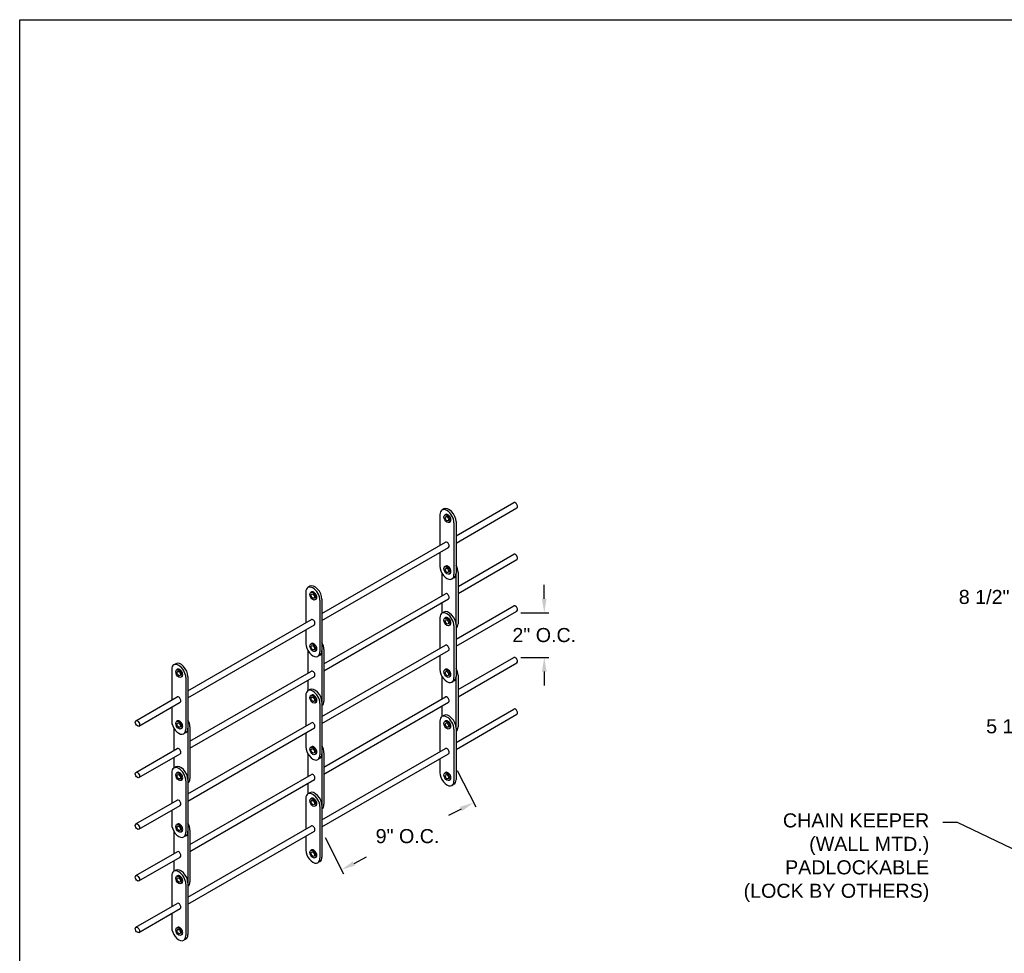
# Model space of a CAD drawing. Header units: inches. Extents: x 169.6 to 213.8, y 195 to 266.5.
# Tile 14 of 61: x 169.6 to 176.2, y 221.3 to 227.5. Entities that reach past the tile are written whole.
import ezdxf
from ezdxf import colors
from ezdxf.entities.mleader import LeaderData, LeaderLine
from ezdxf.math import Vec2, Vec3

# ---------------------------------------------------------------- set-up
doc = ezdxf.new("R2010")
doc.units = ezdxf.units.IN
doc.header["$LTSCALE"] = 0.25
doc.header["$MEASUREMENT"] = 0
doc.layers.add('ANNOTATIONS', color=1, linetype='Continuous')
doc.layers.add('DETAILS', color=4, linetype='Continuous')
doc.styles.add('ARIAL', font='arial.ttf', dxfattribs={"height": 0.09375})
doc.dimstyles.new('STANDARD$0', dxfattribs={"dimtxt": 0.09375, "dimasz": 0.09375, "dimexe": 0.03125, "dimexo": 0.046875, "dimgap": 0.09, "dimtad": 0, "dimtih": 1, "dimtoh": 1, "dimdec": 4, "dimzin": 0, "dimdsep": 46, "dimtxsty": 'ARIAL', "dimcen": 0.09, "dimadec": 0, "dimazin": 0, "dimtfac": 1, "dimtdec": 4, "dimtofl": 0, "dimtmove": 0, "dimatfit": 1, "dimfxl": 1, "dimtolj": 1, "dimtzin": 0, "dimarcsym": 0})

# ---------------------------------------------------------------- blocks, each defined once
blk = doc.blocks.new('*D28')
at = {"layer": 'ANNOTATIONS', "color": 0, "lineweight": -2, "transparency": 16777216}
for p, q in [((176.4853, 223.975), (176.4853, 223.5936)), ((176.3916, 223.6249), (176.2978, 223.6249)), ((177.0404, 223.5236), (177.0404, 223.6561)), ((177.1342, 223.6249), (177.2279, 223.6249))]:
    blk.add_line(p, q, dxfattribs=at)
at = {"layer": 'ANNOTATIONS', "color": 0, "transparency": 16777216}
for points in [[(176.3916, 223.6405), (176.3916, 223.6092), (176.4853, 223.6249)], [(177.1342, 223.6405), (177.1342, 223.6092), (177.0404, 223.6249)]]:
    blk.add_solid(points, dxfattribs=at)
at = {"layer": 'defpoints', "color": 0, "transparency": 16777216}
for p in [(176.4853, 224.0219), (176.4853, 223.6249), (177.0404, 223.4767)]:
    blk.add_point(p, dxfattribs=at)
at = {"layer": 'ANNOTATIONS', "color": 0, "transparency": 16777216, "insert": (176.0447, 223.6249), "char_height": 0.09375, "attachment_point": 5, "style": 'ARIAL'}
blk.add_mtext('\\A1;8 1/2"', dxfattribs=at)
blk = doc.blocks.new('*D33')
at = {"layer": 'ANNOTATIONS', "color": 0, "lineweight": -2, "transparency": 16777216}
for p, q in [((176.6677, 224.3257), (176.6677, 222.7321)), ((177.0404, 223.3299), (177.0404, 222.7321)), ((176.574, 222.7634), (176.4802, 222.7634)), ((177.1342, 222.7634), (177.2279, 222.7634))]:
    blk.add_line(p, q, dxfattribs=at)
at = {"layer": 'ANNOTATIONS', "color": 0, "transparency": 16777216}
for points in [[(176.574, 222.779), (176.574, 222.7477), (176.6677, 222.7634)], [(177.1342, 222.779), (177.1342, 222.7477), (177.0404, 222.7634)]]:
    blk.add_solid(points, dxfattribs=at)
at = {"layer": 'defpoints', "color": 0, "transparency": 16777216}
for p in [(176.6677, 224.3726), (177.0404, 223.3767), (176.6677, 222.7634)]:
    blk.add_point(p, dxfattribs=at)
at = {"layer": 'ANNOTATIONS', "color": 0, "transparency": 16777216, "insert": (176.2271, 222.7634), "char_height": 0.09375, "attachment_point": 5, "style": 'ARIAL'}
blk.add_mtext('\\A1;5 1/2"', dxfattribs=at)
blk = doc.blocks.new('*D76')
at = {"layer": 'ANNOTATIONS', "color": 0, "lineweight": -2, "transparency": 16777216}
for p, q in [((172.5343, 222.47), (172.6575, 222.2275)), ((172.5598, 222.2129), (172.4761, 222.1703)), ((171.6547, 222.0229), (171.7779, 221.7804)), ((171.8473, 221.8507), (171.9311, 221.8933))]:
    blk.add_line(p, q, dxfattribs=at)
at = {"layer": 'ANNOTATIONS', "color": 0, "transparency": 16777216}
for points in [[(172.5527, 222.2268), (172.5669, 222.1989), (172.6434, 222.2554)], [(171.8403, 221.8647), (171.8544, 221.8368), (171.7638, 221.8083)]]:
    blk.add_solid(points, dxfattribs=at)
at = {"layer": 'defpoints', "color": 0, "transparency": 16777216}
for p in [(172.513, 222.5118), (172.6434, 222.2554), (171.6334, 222.0647)]:
    blk.add_point(p, dxfattribs=at)
at = {"layer": 'ANNOTATIONS', "color": 0, "transparency": 16777216, "insert": (172.2036, 222.0318), "char_height": 0.09375, "attachment_point": 5, "style": 'ARIAL'}
blk.add_mtext('\\A1;9" O.C.', dxfattribs=at)
blk = doc.blocks.new('*D77')
at = {"layer": 'ANNOTATIONS', "color": 0, "lineweight": -2, "transparency": 16777216}
for p, q in [((173.1145, 223.6135), (173.1145, 223.7072)), ((172.9582, 223.5197), (173.1457, 223.5197)), ((172.9582, 223.2225), (173.1457, 223.2225)), ((173.1145, 223.1287), (173.1145, 223.035))]:
    blk.add_line(p, q, dxfattribs=at)
at = {"layer": 'ANNOTATIONS', "color": 0, "transparency": 16777216}
for points in [[(173.0989, 223.6135), (173.1301, 223.6135), (173.1145, 223.5197)], [(173.0989, 223.1287), (173.1301, 223.1287), (173.1145, 223.2225)]]:
    blk.add_solid(points, dxfattribs=at)
at = {"layer": 'defpoints', "color": 0, "transparency": 16777216}
for p in [(172.9113, 223.5197), (173.1145, 223.5197), (172.9113, 223.2225)]:
    blk.add_point(p, dxfattribs=at)
at = {"layer": 'ANNOTATIONS', "color": 0, "transparency": 16777216, "insert": (173.1145, 223.3711), "char_height": 0.09375, "attachment_point": 5, "style": 'ARIAL'}
blk.add_mtext('\\A1;2" O.C.', dxfattribs=at)

msp = doc.modelspace()

# ---------------------------------------------------------------- linework, layer by layer
at = {"layer": 'defpoints'}
msp.add_lwpolyline([(189.08986, 214.73552), (169.61998, 214.73552), (169.61998, 227.47063), (189.08986, 227.47063)], close=True, dxfattribs=at)
at = {"layer": 'DETAILS'}
for p, q in [((172.44629, 224.21186), (172.43281, 224.20408)), ((172.52652, 224.03156), (172.91134, 224.25374)), ((172.52652, 223.98475), (172.93162, 224.21863)), ((172.41904, 224.17366), (172.41904, 223.96951)), ((172.45815, 224.17478), (172.45183, 224.17113)), ((172.48657, 224.12557), (172.48025, 224.12192)), ((172.52652, 224.12717), (172.52652, 223.78342)), ((172.51304, 224.11939), (172.51304, 223.77564)), ((171.63343, 223.51594), (172.4559, 223.99079)), ((171.63343, 223.46912), (172.47618, 223.95568)), ((172.41904, 223.9227), (172.41904, 223.82991)), ((172.53994, 223.69556), (172.91134, 223.90999)), ((172.53994, 223.64875), (172.93162, 223.87488)), ((172.45815, 223.83103), (172.45183, 223.82738)), ((172.43252, 223.78408), (172.43252, 223.63354)), ((172.48657, 223.78182), (172.48025, 223.77817)), ((172.51275, 223.75299), (172.49927, 223.74521)), ((172.52646, 223.7809), (172.52646, 223.44255)), ((172.53994, 223.79117), (172.53994, 223.44742)), ((171.5532, 223.69624), (171.53972, 223.68846)), ((171.52595, 223.65803), (171.52595, 223.45389)), ((171.56507, 223.65915), (171.55875, 223.6555)), ((171.59348, 223.60994), (171.58716, 223.60629)), ((171.61995, 223.60376), (171.61995, 223.26001)), ((171.63343, 223.61155), (171.63343, 223.2678)), ((171.64686, 223.17994), (172.4559, 223.64704)), ((171.64686, 223.13312), (172.47618, 223.61193)), ((172.43252, 223.58673), (172.43252, 223.51671)), ((172.52652, 223.34436), (172.91134, 223.56654)), ((170.74034, 223.00031), (171.56282, 223.47517)), ((172.41904, 223.48646), (172.41904, 223.28231)), ((172.44629, 223.52466), (172.43281, 223.51688)), ((172.45815, 223.48758), (172.45183, 223.48393)), ((172.52652, 223.29755), (172.93162, 223.53143)), ((170.74034, 222.9535), (171.58309, 223.44006)), ((171.52595, 223.40707), (171.52595, 223.31428)), ((172.48657, 223.43837), (172.48025, 223.43472)), ((172.51304, 223.43219), (172.51304, 223.08844)), ((172.52652, 223.43997), (172.52652, 223.09622)), ((171.56507, 223.3154), (171.55875, 223.31175)), ((171.63343, 222.82874), (172.4559, 223.30359)), ((171.64686, 223.27555), (171.64686, 222.9318)), ((171.53943, 223.26846), (171.53943, 223.11792)), ((171.59348, 223.26619), (171.58716, 223.26254)), ((171.61966, 223.23737), (171.60618, 223.22959)), ((171.63338, 223.26527), (171.63338, 222.92693)), ((171.63343, 222.78192), (172.47618, 223.26848)), ((172.41904, 223.2355), (172.41904, 223.14271)), ((172.53994, 223.00806), (172.91134, 223.22249)), ((170.63287, 223.14241), (170.63287, 222.93826)), ((170.66011, 223.18061), (170.64663, 223.17283)), ((170.67198, 223.14353), (170.66566, 223.13988)), ((172.45815, 223.14383), (172.45183, 223.14018)), ((172.53994, 222.96125), (172.93162, 223.18738)), ((170.70039, 223.09432), (170.69407, 223.09067)), ((170.72686, 223.08814), (170.72686, 222.74439)), ((170.74034, 223.09592), (170.74034, 222.75217)), ((170.75377, 222.66431), (171.56282, 223.13142)), ((170.75377, 222.6175), (171.58309, 223.09631)), ((172.43252, 223.09658), (172.43252, 222.94604)), ((172.48657, 223.09462), (172.48025, 223.09097)), ((172.52646, 223.0934), (172.52646, 222.75505)), ((172.53994, 223.10367), (172.53994, 222.75992)), ((171.53943, 223.0711), (171.53943, 223.00109)), ((171.5532, 223.00904), (171.53972, 223.00126)), ((172.51275, 223.06579), (172.49927, 223.05801)), ((170.39446, 222.80062), (170.66973, 222.95954)), ((171.52595, 222.97083), (171.52595, 222.76669)), ((171.56507, 222.97195), (171.55875, 222.9683)), ((171.64686, 222.49244), (172.4559, 222.95954)), ((170.41473, 222.7655), (170.69, 222.92443)), ((170.63287, 222.89145), (170.63287, 222.79866)), ((171.59348, 222.92274), (171.58716, 222.91909)), ((171.61995, 222.91656), (171.61995, 222.57281)), ((171.63343, 222.92435), (171.63343, 222.5806)), ((171.64686, 222.44562), (172.47618, 222.92443)), ((172.43252, 222.89923), (172.43252, 222.82921)), ((172.52652, 222.65656), (172.91134, 222.87874)), ((172.44629, 222.83686), (172.43281, 222.82908)), ((172.52652, 222.60975), (172.93162, 222.84363)), ((170.64634, 222.75283), (170.64634, 222.60229)), ((170.67198, 222.79978), (170.66566, 222.79613)), ((170.70039, 222.75057), (170.69407, 222.74692)), ((170.74029, 222.74965), (170.74029, 222.4113)), ((170.74034, 222.31311), (171.56282, 222.78797)), ((170.74034, 222.2663), (171.58309, 222.75286)), ((170.75377, 222.75992), (170.75377, 222.41617)), ((172.41904, 222.79866), (172.41904, 222.59451)), ((172.45815, 222.79978), (172.45183, 222.79613)), ((172.48657, 222.75057), (172.48025, 222.74692)), ((172.52652, 222.75217), (172.52652, 222.40842)), ((170.72657, 222.72174), (170.71309, 222.71396)), ((171.52595, 222.71987), (171.52595, 222.62708)), ((172.51304, 222.74439), (172.51304, 222.40064)), ((170.39446, 222.45687), (170.66973, 222.61579)), ((171.56507, 222.6282), (171.55875, 222.62455)), ((171.63343, 222.14094), (172.4559, 222.61579)), ((170.41473, 222.42175), (170.69, 222.58068)), ((170.64634, 222.55548), (170.64634, 222.48546)), ((171.53943, 222.58096), (171.53943, 222.43042)), ((171.59348, 222.57899), (171.58716, 222.57534)), ((171.61966, 222.55017), (171.60618, 222.54239)), ((171.63338, 222.57777), (171.63338, 222.23943)), ((171.63343, 222.09412), (172.47618, 222.58068)), ((171.64686, 222.58805), (171.64686, 222.2443)), ((170.66011, 222.49341), (170.64663, 222.48563)), ((172.41904, 222.5477), (172.41904, 222.45491)), ((170.63287, 222.45521), (170.63287, 222.25106)), ((170.67198, 222.45633), (170.66566, 222.45268)), ((170.75377, 221.97681), (171.56282, 222.44392)), ((172.45815, 222.45603), (172.45183, 222.45238)), ((170.70039, 222.40712), (170.69407, 222.40347)), ((170.72686, 222.40094), (170.72686, 222.05719)), ((170.74034, 222.40872), (170.74034, 222.06497)), ((170.75377, 221.93), (171.58309, 222.40881)), ((171.53943, 222.3836), (171.53943, 222.31359)), ((172.48657, 222.40682), (172.48025, 222.40317)), ((172.51275, 222.37799), (172.49927, 222.37021)), ((171.5532, 222.32124), (171.53972, 222.31346)), ((170.39446, 222.11342), (170.66973, 222.27234)), ((170.41473, 222.0783), (170.69, 222.23723)), ((171.52595, 222.28303), (171.52595, 222.07889)), ((171.56507, 222.28415), (171.55875, 222.2805)), ((171.59348, 222.23494), (171.58716, 222.23129)), ((171.61995, 222.22876), (171.61995, 221.88501)), ((171.63343, 222.23655), (171.63343, 221.8928)), ((170.63287, 222.20425), (170.63287, 222.11146)), ((170.67198, 222.11258), (170.66566, 222.10893)), ((170.74034, 221.62531), (171.56282, 222.10017)), ((170.64634, 222.06533), (170.64634, 221.91479)), ((170.70039, 222.06337), (170.69407, 222.05972)), ((170.72657, 222.03454), (170.71309, 222.02676)), ((170.74029, 222.06215), (170.74029, 221.7238)), ((170.74034, 221.5785), (171.58309, 222.06506)), ((170.75377, 222.07242), (170.75377, 221.72867)), ((171.52595, 222.03207), (171.52595, 221.93928)), ((170.39446, 221.76937), (170.66973, 221.92829)), ((171.56507, 221.9404), (171.55875, 221.93675)), ((170.41473, 221.73425), (170.69, 221.89318)), ((170.64634, 221.86798), (170.64634, 221.79796)), ((171.59348, 221.89119), (171.58716, 221.88754)), ((171.61966, 221.86237), (171.60618, 221.85459)), ((170.63287, 221.76741), (170.63287, 221.56326)), ((170.66011, 221.80561), (170.64663, 221.79783)), ((170.67198, 221.76853), (170.66566, 221.76488)), ((170.70039, 221.71932), (170.69407, 221.71567)), ((170.72686, 221.71314), (170.72686, 221.36939)), ((170.74034, 221.72092), (170.74034, 221.37717)), ((170.39446, 221.42562), (170.66973, 221.58454)), ((170.41473, 221.3905), (170.69, 221.54943)), ((170.63287, 221.51645), (170.63287, 221.42366)), ((170.67198, 221.42478), (170.66566, 221.42113)), ((170.70039, 221.37557), (170.69407, 221.37192)), ((170.72657, 221.34674), (170.71309, 221.33896))]:
    msp.add_line(p, q, dxfattribs=at)
for centre, major_axis, start_param, end_param in [((172.92148, 224.23619), (0.01014, -0.01756), 0, 3.1415927), ((172.46604, 224.14652), (0.03323, -0.05756), 0.7853982, 3.9269908), ((172.47952, 224.1543), (0.03323, -0.05756), 0.7853982, 3.1415927), ((172.47236, 224.15017), (0.01421, -0.0246), 0, 3.1415927), ((172.46604, 223.97324), (0.01014, -0.01756), 0, 3.1415927), ((172.92148, 223.89244), (0.01014, -0.01756), 0, 3.1415927), ((172.46604, 223.80277), (0.03323, -0.05756), 3.9269908, 7.0685835), ((172.47236, 223.80642), (0.01421, -0.0246), 0, 3.1415927), ((172.49295, 223.81831), (0.03323, -0.05756), 0.7853982, 1.5605915), ((172.47952, 223.81055), (0.03323, -0.05756), 6.2831853, 7.0685835), ((171.57295, 223.6309), (0.03323, -0.05756), 0.7853982, 3.9269908), ((171.58643, 223.63868), (0.03323, -0.05756), 0.7853982, 3.1415927), ((171.57927, 223.63455), (0.01421, -0.0246), 0, 3.1415927), ((172.46604, 223.62949), (0.01014, -0.01756), 0, 3.1415927), ((172.92148, 223.54899), (0.01014, -0.01756), 0, 3.1415927), ((171.57295, 223.45761), (0.01014, -0.01756), 0, 3.1415927), ((172.46604, 223.45932), (0.03323, -0.05756), 0.7853982, 3.9269908), ((172.47952, 223.4671), (0.03323, -0.05756), 0.7853982, 3.1415927), ((172.47236, 223.46297), (0.01421, -0.0246), 0, 3.1415927), ((172.49295, 223.47456), (0.03323, -0.05756), 6.2933901, 7.0685835), ((171.57295, 223.28715), (0.03323, -0.05756), 3.9269908, 7.0685835), ((171.57927, 223.2908), (0.01421, -0.0246), 0, 3.1415927), ((171.59986, 223.30268), (0.03323, -0.05756), 0.7853982, 1.5605915), ((172.46604, 223.28604), (0.01014, -0.01756), 0, 3.1415927), ((171.58643, 223.29493), (0.03323, -0.05756), 6.2831853, 7.0685835), ((172.92148, 223.20494), (0.01014, -0.01756), 0, 3.1415927), ((170.67986, 223.11527), (0.03323, -0.05756), 0.7853982, 3.9269908), ((170.69334, 223.12305), (0.03323, -0.05756), 0.7853982, 3.1415927), ((170.68618, 223.11892), (0.01421, -0.0246), 0, 3.1415927), ((172.46604, 223.11557), (0.03323, -0.05756), 3.9269908, 7.0685835), ((172.47236, 223.11922), (0.01421, -0.0246), 0, 3.1415927), ((172.49295, 223.13081), (0.03323, -0.05756), 0.7853982, 1.5605915), ((171.57295, 223.11386), (0.01014, -0.01756), 0, 3.1415927), ((172.47952, 223.12335), (0.03323, -0.05756), 6.2831853, 7.0685835), ((171.57295, 222.9437), (0.03323, -0.05756), 0.7853982, 3.9269908), ((171.58643, 222.95148), (0.03323, -0.05756), 0.7853982, 3.1415927), ((170.67986, 222.94199), (0.01014, -0.01756), 0, 3.1415927), ((171.57927, 222.94735), (0.01421, -0.0246), 0, 3.1415927), ((172.46604, 222.94199), (0.01014, -0.01756), 0, 3.1415927), ((171.59986, 222.95893), (0.03323, -0.05756), 6.2933901, 7.0685835), ((172.92148, 222.86119), (0.01014, -0.01756), 0, 3.1415927), ((172.46604, 222.77152), (0.03323, -0.05756), 0.7853982, 3.9269908), ((172.47952, 222.7793), (0.03323, -0.05756), 0.7853982, 3.1415927), ((170.67986, 222.77152), (0.03323, -0.05756), 3.9269908, 7.0685835), ((170.68618, 222.77517), (0.01421, -0.0246), 0, 3.1415927), ((170.69334, 222.7793), (0.03323, -0.05756), 6.2831853, 7.0685835), ((170.70677, 222.78706), (0.03323, -0.05756), 0.7853982, 1.5605915), ((171.57295, 222.77041), (0.01014, -0.01756), 0, 3.1415927), ((172.47236, 222.77517), (0.01421, -0.0246), 0, 3.1415927), ((172.49295, 222.78706), (0.03323, -0.05756), 6.2933901, 7.0685835), ((170.67986, 222.59824), (0.01014, -0.01756), 0, 3.1415927), ((171.57295, 222.59995), (0.03323, -0.05756), 3.9269908, 7.0685835), ((171.57927, 222.6036), (0.01421, -0.0246), 0, 3.1415927), ((171.59986, 222.61518), (0.03323, -0.05756), 0.7853982, 1.5605915), ((172.46604, 222.59824), (0.01014, -0.01756), 0, 3.1415927), ((171.58643, 222.60773), (0.03323, -0.05756), 6.2831853, 7.0685835), ((170.67986, 222.42807), (0.03323, -0.05756), 0.7853982, 3.9269908), ((170.69334, 222.43585), (0.03323, -0.05756), 0.7853982, 3.1415927), ((170.68618, 222.43172), (0.01421, -0.0246), 0, 3.1415927), ((171.57295, 222.42636), (0.01014, -0.01756), 0, 3.1415927), ((172.46604, 222.42777), (0.03323, -0.05756), 3.9269908, 7.0685835), ((172.47236, 222.43142), (0.01421, -0.0246), 0, 3.1415927), ((170.70677, 222.44331), (0.03323, -0.05756), 6.2933901, 7.0685835), ((172.47952, 222.43555), (0.03323, -0.05756), 6.2831853, 7.0685835), ((171.57295, 222.2559), (0.03323, -0.05756), 0.7853982, 3.9269908), ((171.58643, 222.26368), (0.03323, -0.05756), 0.7853982, 3.1415927), ((171.57927, 222.25955), (0.01421, -0.0246), 0, 3.1415927), ((170.67986, 222.25479), (0.01014, -0.01756), 0, 3.1415927), ((171.59986, 222.27143), (0.03323, -0.05756), 6.2933901, 7.0685835), ((170.67986, 222.08432), (0.03323, -0.05756), 3.9269908, 7.0685835), ((170.68618, 222.08797), (0.01421, -0.0246), 0, 3.1415927), ((170.70677, 222.09956), (0.03323, -0.05756), 0.7853982, 1.5605915), ((171.57295, 222.08261), (0.01014, -0.01756), 0, 3.1415927), ((170.69334, 222.0921), (0.03323, -0.05756), 6.2831853, 7.0685835), ((170.67986, 221.91074), (0.01014, -0.01756), 0, 3.1415927), ((171.57295, 221.91215), (0.03323, -0.05756), 3.9269908, 7.0685835), ((171.57927, 221.9158), (0.01421, -0.0246), 0, 3.1415927), ((171.58643, 221.91993), (0.03323, -0.05756), 6.2831853, 7.0685835), ((170.67986, 221.74027), (0.03323, -0.05756), 0.7853982, 3.9269908), ((170.69334, 221.74805), (0.03323, -0.05756), 0.7853982, 3.1415927), ((170.68618, 221.74392), (0.01421, -0.0246), 0, 3.1415927), ((170.70677, 221.75581), (0.03323, -0.05756), 6.2933901, 7.0685835), ((170.67986, 221.56699), (0.01014, -0.01756), 0, 3.1415927), ((170.67986, 221.39652), (0.03323, -0.05756), 3.9269908, 7.0685835), ((170.68618, 221.40017), (0.01421, -0.0246), 0, 3.1415927), ((170.69334, 221.4043), (0.03323, -0.05756), 6.2831853, 7.0685835)]:
    msp.add_ellipse(centre, major_axis=major_axis, ratio=0.5773503, start_param=start_param, end_param=end_param, dxfattribs=at)
for centre, major_axis in [((172.46604, 224.14652), (0.01421, -0.0246)), ((172.46604, 224.14652), (0.00797, -0.0138)), ((172.46604, 223.80277), (0.01421, -0.0246)), ((172.46604, 223.80277), (0.00797, -0.0138)), ((171.57295, 223.6309), (0.01421, -0.0246)), ((171.57295, 223.6309), (0.00797, -0.0138)), ((172.46604, 223.45932), (0.01421, -0.0246)), ((172.46604, 223.45932), (0.00797, -0.0138)), ((171.57295, 223.28715), (0.01421, -0.0246)), ((171.57295, 223.28715), (0.00797, -0.0138)), ((170.67986, 223.11527), (0.01421, -0.0246)), ((172.46604, 223.11557), (0.01421, -0.0246)), ((170.67986, 223.11527), (0.00797, -0.0138)), ((172.46604, 223.11557), (0.00797, -0.0138)), ((171.57295, 222.9437), (0.01421, -0.0246)), ((171.57295, 222.9437), (0.00797, -0.0138)), ((170.40459, 222.78306), (0.01014, -0.01756)), ((170.67986, 222.77152), (0.01421, -0.0246)), ((170.67986, 222.77152), (0.00797, -0.0138)), ((172.46604, 222.77152), (0.01421, -0.0246)), ((172.46604, 222.77152), (0.00797, -0.0138)), ((171.57295, 222.59995), (0.01421, -0.0246)), ((171.57295, 222.59995), (0.00797, -0.0138)), ((170.40459, 222.43931), (0.01014, -0.01756)), ((170.67986, 222.42807), (0.01421, -0.0246)), ((170.67986, 222.42807), (0.00797, -0.0138)), ((172.46604, 222.42777), (0.01421, -0.0246)), ((172.46604, 222.42777), (0.00797, -0.0138)), ((171.57295, 222.2559), (0.01421, -0.0246)), ((171.57295, 222.2559), (0.00797, -0.0138)), ((170.40459, 222.09586), (0.01014, -0.01756)), ((170.67986, 222.08432), (0.01421, -0.0246)), ((170.67986, 222.08432), (0.00797, -0.0138)), ((171.57295, 221.91215), (0.01421, -0.0246)), ((171.57295, 221.91215), (0.00797, -0.0138)), ((170.40459, 221.75181), (0.01014, -0.01756)), ((170.67986, 221.74027), (0.01421, -0.0246)), ((170.67986, 221.74027), (0.00797, -0.0138)), ((170.40459, 221.40806), (0.01014, -0.01756)), ((170.67986, 221.39652), (0.01421, -0.0246)), ((170.67986, 221.39652), (0.00797, -0.0138))]:
    msp.add_ellipse(centre, major_axis=major_axis, ratio=0.5773503, dxfattribs=at)

# ---------------------------------------------------------------- dimensions: what is measured, and where the dimension line sits
at = {"layer": 'ANNOTATIONS'}
for base, p1, p2, text, picture, middle in [((176.66773, 222.76335), (177.04044, 223.37673), (176.66773, 224.3726), '5 1/2"', '*D33', (176.22713, 222.76335)), ((176.48534, 223.62487), (177.04044, 223.47673), (176.48534, 224.02191), '8 1/2"', '*D28', (176.04467, 223.62487))]:
    dim = msp.add_linear_dim(base=base, p1=p1, p2=p2, angle=180, text=text, dimstyle='STANDARD$0', dxfattribs=at)
    dim.commit()
    dim.dimension.update_dxf_attribs({"geometry": picture, "text_midpoint": middle, "dimtype": 160})
dim = msp.add_linear_dim(base=(173.11448, 223.51973), p1=(172.91134, 223.22249), p2=(172.91134, 223.51973), angle=90, text='2" O.C.', dimstyle='STANDARD$0', dxfattribs=at)
dim.commit()
dim.dimension.update_dxf_attribs({"geometry": '*D77', "text_midpoint": (173.11448, 223.37111)})
dim = msp.add_aligned_dim(p1=(171.63343, 222.06467), p2=(172.51304, 222.51177), distance=-0.28764, text='9" O.C.', dimstyle='STANDARD$0', dxfattribs=at)
dim.commit()
dim.dimension.update_dxf_attribs({"geometry": '*D76', "text_midpoint": (172.20356, 222.03181)})

# ---------------------------------------------------------------- leaders
ml = msp.add_multileader_mtext('Standard', dxfattribs=at)
ml.set_content('CHAIN KEEPER\\P(WALL MTD.)\\PPADLOCKABLE\\P(LOCK BY OTHERS)', color=256, style='ARIAL')
ml.set_leader_properties()
ml.build(insert=Vec2(0, 0))
ml.multileader.update_dxf_attribs({"dogleg_length": 0.36, "arrow_head_size": 0.09375})
ctx = ml.context
ctx.base_point, ctx.char_height, ctx.arrow_head_size, ctx.landing_gap_size, ctx.plane_origin = Vec3(174.36493, 222.1234), 0.09375, 0.09375, 0.09, Vec3(173.53335, 221.47066)
ctx.text_align_type = 2
notes = []
notes.append((ctx, [(1, (1, 1, 0), (175.86733, 222.1234), (-1, 0), 0.09796, [(0, [(176.36586, 221.88465)], 0, [])])]))
ctx.mtext.insert, ctx.mtext.alignment, ctx.mtext.flow_direction = Vec3(175.67937, 222.18405), 3, 5
for ctx, leaders in notes:
    for number, flags, end, landing, length, lines in leaders:
        leader = LeaderData()
        leader.index, (leader.has_last_leader_line, leader.has_dogleg_vector, leader.attachment_direction) = number, flags
        leader.last_leader_point, leader.dogleg_vector, leader.dogleg_length = Vec3(end), Vec3(landing), length
        for number, points, colour, breaks in lines:
            line = LeaderLine()
            line.index, line.vertices, line.color, line.breaks = number, Vec3.list(points), colors.encode_raw_color(colour), breaks
            leader.lines.append(line)
        ctx.leaders.append(leader)

doc.saveas('drawing.dxf')
